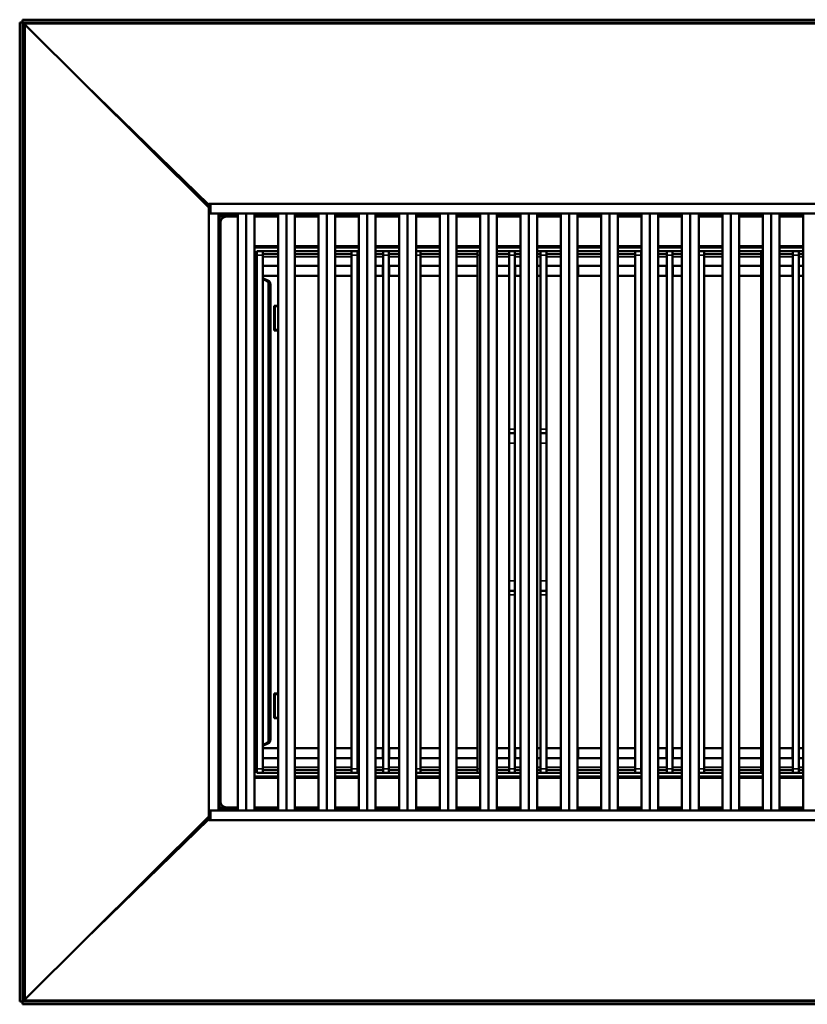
# Model space of a CAD drawing. Header units: millimetres. Extents: x 388 to 6088, y 821 to 3626.
# Tile 10 of 14: x 3323 to 3723, y 2407 to 2907. Entities that reach past the tile are written whole.
import ezdxf

# ---------------------------------------------------------------- set-up
doc = ezdxf.new("R2010")
doc.units = ezdxf.units.MM
doc.header["$LTSCALE"] = 15
doc.layers.add('Visible (ISO)', color=7, linetype='Continuous', lineweight=50)
doc.layers.add('Visible Narrow (ISO)', color=7, linetype='Continuous', lineweight=35)

msp = doc.modelspace()

# ---------------------------------------------------------------- linework, layer by layer
at = {"layer": 'Visible (ISO)'}
for p, q in [((3324.67, 2905.27), (3323.17, 2905.27)), ((3323.17, 2905.27), (3323.17, 2408.27)), ((3324.53, 2905.98), (3324.53, 2905.27)), ((3324.67, 2905.98), (3324.53, 2905.98)), ((3324.67, 2906.77), (3324.67, 2905.27)), ((4124.67, 2906.77), (3324.67, 2906.77)), ((3324.67, 2905.27), (3324.67, 2408.27)), ((3324.67, 2905.27), (4124.67, 2905.27)), ((3324.67, 2904.84), (4124.53, 2904.84)), ((3324.67, 2904.7), (3325.11, 2904.27)), ((3324.67, 2904.27), (3325.81, 2904.27)), ((3419.12, 2811.38), (3325.81, 2904.27)), ((3325.81, 2409.27), (3325.81, 2904.27)), ((3356.16, 2874.06), (3419.12, 2812.8)), ((3419.12, 2813.27), (3420.12, 2813.27)), ((3419.12, 2813.27), (3419.12, 2808.27)), ((3420.12, 2813.27), (4030.12, 2813.27)), ((3419.12, 2505.27), (3419.12, 2808.27)), ((3419.12, 2808.27), (3424.12, 2808.27)), ((3420.12, 2808.27), (4030.12, 2808.27)), ((3424.12, 2505.27), (3424.12, 2808.27)), ((3424.12, 2807.94), (3424.53, 2807.54)), ((3424.12, 2806.77), (3424.53, 2806.77)), ((3424.53, 2807.54), (3424.53, 2807.49)), ((3424.53, 2806.77), (3424.53, 2807.49)), ((3424.53, 2806.77), (3424.53, 2506.77)), ((3428.12, 2806.77), (3424.53, 2806.77)), ((3428.12, 2806.77), (3433.88, 2806.77)), ((3433.88, 2808.27), (3433.88, 2505.27)), ((3438.12, 2808.27), (3438.12, 2505.27)), ((3442.36, 2505.27), (3442.36, 2808.27)), ((3442.36, 2806.77), (3454.38, 2806.77)), ((3454.38, 2808.27), (3454.38, 2505.27)), ((3458.62, 2808.27), (3458.62, 2505.27)), ((3462.86, 2505.27), (3462.86, 2808.27)), ((3462.86, 2806.77), (3474.88, 2806.77)), ((3474.88, 2808.27), (3474.88, 2505.27)), ((3479.12, 2808.27), (3479.12, 2505.27)), ((3483.36, 2505.27), (3483.36, 2808.27)), ((3483.36, 2806.77), (3495.38, 2806.77)), ((3495.38, 2808.27), (3495.38, 2505.27)), ((3499.62, 2808.27), (3499.62, 2505.27)), ((3503.86, 2505.27), (3503.86, 2808.27)), ((3503.86, 2806.77), (3515.88, 2806.77)), ((3515.88, 2808.27), (3515.88, 2505.27)), ((3520.12, 2808.27), (3520.12, 2505.27)), ((3524.36, 2505.27), (3524.36, 2808.27)), ((3524.36, 2806.77), (3536.38, 2806.77)), ((3536.38, 2808.27), (3536.38, 2505.27)), ((3540.62, 2808.27), (3540.62, 2505.27)), ((3544.86, 2505.27), (3544.86, 2808.27)), ((3544.86, 2806.77), (3556.88, 2806.77)), ((3556.88, 2808.27), (3556.88, 2505.27)), ((3561.12, 2808.27), (3561.12, 2505.27)), ((3565.36, 2505.27), (3565.36, 2808.27)), ((3565.36, 2806.77), (3577.38, 2806.77)), ((3577.38, 2808.27), (3577.38, 2505.27)), ((3581.62, 2808.27), (3581.62, 2505.27)), ((3585.86, 2505.27), (3585.86, 2808.27)), ((3585.86, 2806.77), (3597.88, 2806.77)), ((3597.88, 2808.27), (3597.88, 2505.27)), ((3602.12, 2808.27), (3602.12, 2505.27)), ((3606.36, 2505.27), (3606.36, 2808.27)), ((3606.36, 2806.77), (3618.38, 2806.77)), ((3618.38, 2808.27), (3618.38, 2505.27)), ((3622.62, 2808.27), (3622.62, 2505.27)), ((3626.86, 2505.27), (3626.86, 2808.27)), ((3626.86, 2806.77), (3638.88, 2806.77)), ((3638.88, 2808.27), (3638.88, 2505.27)), ((3643.12, 2808.27), (3643.12, 2505.27)), ((3647.36, 2505.27), (3647.36, 2808.27)), ((3647.36, 2806.77), (3659.38, 2806.77)), ((3659.38, 2808.27), (3659.38, 2505.27)), ((3663.62, 2808.27), (3663.62, 2505.27)), ((3667.86, 2505.27), (3667.86, 2808.27)), ((3667.86, 2806.77), (3679.88, 2806.77)), ((3679.88, 2808.27), (3679.88, 2505.27)), ((3684.12, 2808.27), (3684.12, 2505.27)), ((3688.36, 2505.27), (3688.36, 2808.27)), ((3688.36, 2806.77), (3700.38, 2806.77)), ((3700.38, 2808.27), (3700.38, 2505.27)), ((3704.62, 2808.27), (3704.62, 2505.27)), ((3708.86, 2505.27), (3708.86, 2808.27)), ((3708.86, 2806.77), (3720.88, 2806.77)), ((3720.88, 2808.27), (3720.88, 2505.27)), ((3425.12, 2509.77), (3425.12, 2803.77)), ((3442.36, 2791.77), (3454.38, 2791.77)), ((3462.86, 2791.77), (3474.88, 2791.77)), ((3483.36, 2791.77), (3495.38, 2791.77)), ((3503.86, 2791.77), (3515.88, 2791.77)), ((3524.36, 2791.77), (3536.38, 2791.77)), ((3544.86, 2791.77), (3556.88, 2791.77)), ((3565.36, 2791.77), (3577.38, 2791.77)), ((3585.86, 2791.77), (3597.88, 2791.77)), ((3606.36, 2791.77), (3618.38, 2791.77)), ((3626.86, 2791.77), (3638.88, 2791.77)), ((3647.36, 2791.77), (3659.38, 2791.77)), ((3667.86, 2791.77), (3679.88, 2791.77)), ((3688.36, 2791.77), (3700.38, 2791.77)), ((3708.86, 2791.77), (3720.88, 2791.77)), ((3442.62, 2787.71), (3442.62, 2781.77)), ((3443.62, 2787.71), (3442.62, 2787.71)), ((3443.62, 2787.27), (3443.62, 2789.27)), ((3446.62, 2789.27), (3443.62, 2789.27)), ((3443.62, 2787.27), (3443.62, 2526.27)), ((3446.62, 2789.27), (3454.38, 2789.27)), ((3446.62, 2789.27), (3446.62, 2787.27)), ((3454.38, 2787.77), (3446.62, 2787.77)), ((3446.62, 2787.27), (3446.62, 2526.27)), ((3462.86, 2789.27), (3474.88, 2789.27)), ((3474.88, 2787.77), (3462.86, 2787.77)), ((3483.36, 2789.27), (3491.62, 2789.27)), ((3491.62, 2787.77), (3483.36, 2787.77)), ((3491.62, 2787.27), (3491.62, 2789.27)), ((3494.62, 2789.27), (3491.62, 2789.27)), ((3491.62, 2787.27), (3491.62, 2526.27)), ((3494.62, 2789.27), (3495.38, 2789.27)), ((3494.62, 2789.27), (3494.62, 2787.27)), ((3495.38, 2787.77), (3494.62, 2787.77)), ((3494.62, 2787.27), (3494.62, 2526.27)), ((3503.86, 2789.27), (3507.62, 2789.27)), ((3507.62, 2787.77), (3503.86, 2787.77)), ((3507.62, 2787.27), (3507.62, 2789.27)), ((3510.62, 2789.27), (3507.62, 2789.27)), ((3507.62, 2787.27), (3507.62, 2526.27)), ((3510.62, 2789.27), (3515.88, 2789.27)), ((3510.62, 2789.27), (3510.62, 2787.27)), ((3515.88, 2787.77), (3510.62, 2787.77)), ((3510.62, 2787.27), (3510.62, 2526.27)), ((3526.62, 2789.27), (3524.36, 2789.27)), ((3526.62, 2789.27), (3536.38, 2789.27)), ((3526.62, 2789.27), (3526.62, 2787.27)), ((3536.38, 2787.77), (3526.62, 2787.77)), ((3526.62, 2787.27), (3526.62, 2526.27)), ((3544.86, 2789.27), (3555.62, 2789.27)), ((3555.62, 2787.77), (3544.86, 2787.77)), ((3555.62, 2787.27), (3555.62, 2789.27)), ((3556.88, 2789.27), (3555.62, 2789.27)), ((3555.62, 2787.27), (3555.62, 2526.27)), ((3565.36, 2789.27), (3571.57, 2789.27)), ((3571.57, 2787.77), (3565.36, 2787.77)), ((3571.57, 2787.27), (3571.57, 2789.27)), ((3574.57, 2789.27), (3571.57, 2789.27)), ((3571.57, 2787.27), (3571.57, 2698.77)), ((3574.57, 2789.27), (3577.38, 2789.27)), ((3574.57, 2789.27), (3574.57, 2787.27)), ((3577.38, 2787.77), (3574.57, 2787.77)), ((3574.57, 2787.27), (3574.57, 2698.77)), ((3585.86, 2789.27), (3587.57, 2789.27)), ((3587.57, 2787.77), (3585.86, 2787.77)), ((3590.57, 2789.27), (3587.57, 2789.27)), ((3587.57, 2787.27), (3587.57, 2789.27)), ((3587.57, 2698.77), (3587.57, 2787.27)), ((3590.57, 2789.27), (3597.88, 2789.27)), ((3590.57, 2789.27), (3590.57, 2787.27)), ((3597.88, 2787.77), (3590.57, 2787.77)), ((3590.57, 2698.77), (3590.57, 2787.27)), ((3606.36, 2789.27), (3618.38, 2789.27)), ((3618.38, 2787.77), (3606.36, 2787.77)), ((3626.86, 2789.27), (3635.62, 2789.27)), ((3635.62, 2787.77), (3626.86, 2787.77)), ((3635.62, 2787.27), (3635.62, 2789.27)), ((3638.62, 2789.27), (3635.62, 2789.27)), ((3635.62, 2787.27), (3635.62, 2526.27)), ((3638.62, 2789.27), (3638.88, 2789.27)), ((3638.62, 2789.27), (3638.62, 2787.27)), ((3638.88, 2787.77), (3638.62, 2787.77)), ((3638.62, 2787.27), (3638.62, 2526.27)), ((3647.36, 2789.27), (3651.62, 2789.27)), ((3651.62, 2787.77), (3647.36, 2787.77)), ((3651.62, 2787.27), (3651.62, 2789.27)), ((3654.62, 2789.27), (3651.62, 2789.27)), ((3651.62, 2787.27), (3651.62, 2526.27)), ((3654.62, 2789.27), (3659.38, 2789.27)), ((3654.62, 2789.27), (3654.62, 2787.27)), ((3659.38, 2787.77), (3654.62, 2787.77)), ((3654.62, 2787.27), (3654.62, 2526.27)), ((3670.62, 2789.27), (3667.86, 2789.27)), ((3670.62, 2789.27), (3679.88, 2789.27)), ((3670.62, 2789.27), (3670.62, 2787.27)), ((3679.88, 2787.77), (3670.62, 2787.77)), ((3670.62, 2787.27), (3670.62, 2526.27)), ((3688.36, 2789.27), (3699.62, 2789.27)), ((3699.62, 2787.77), (3688.36, 2787.77)), ((3699.62, 2787.27), (3699.62, 2789.27)), ((3700.38, 2789.27), (3699.62, 2789.27)), ((3699.62, 2787.27), (3699.62, 2526.27)), ((3708.86, 2789.27), (3715.62, 2789.27)), ((3715.62, 2787.77), (3708.86, 2787.77)), ((3715.62, 2787.27), (3715.62, 2789.27)), ((3718.62, 2789.27), (3715.62, 2789.27)), ((3715.62, 2787.27), (3715.62, 2526.27)), ((3718.62, 2789.27), (3720.88, 2789.27)), ((3718.62, 2789.27), (3718.62, 2787.27)), ((3720.88, 2787.77), (3718.62, 2787.77)), ((3718.62, 2787.27), (3718.62, 2526.27)), ((3442.36, 2781.77), (3443.57, 2781.77)), ((3443.57, 2776.77), (3443.57, 2781.77)), ((3443.57, 2781.77), (3443.62, 2781.77)), ((3446.62, 2781.77), (3446.67, 2781.77)), ((3446.67, 2781.77), (3454.38, 2781.77)), ((3446.67, 2781.77), (3446.67, 2776.77)), ((3462.86, 2781.77), (3474.88, 2781.77)), ((3483.36, 2781.77), (3491.57, 2781.77)), ((3491.57, 2776.77), (3491.57, 2781.77)), ((3491.57, 2781.77), (3491.62, 2781.77)), ((3494.62, 2781.77), (3494.67, 2781.77)), ((3494.67, 2781.77), (3494.67, 2776.77)), ((3494.67, 2781.77), (3495.38, 2781.77)), ((3503.86, 2781.77), (3507.57, 2781.77)), ((3507.57, 2776.77), (3507.57, 2781.77)), ((3507.57, 2781.77), (3507.62, 2781.77)), ((3510.62, 2781.77), (3510.67, 2781.77)), ((3510.67, 2781.77), (3510.67, 2776.77)), ((3510.67, 2781.77), (3515.88, 2781.77)), ((3526.62, 2781.77), (3526.67, 2781.77)), ((3526.67, 2781.77), (3526.67, 2776.77)), ((3526.67, 2781.77), (3536.38, 2781.77)), ((3544.86, 2781.77), (3555.57, 2781.77)), ((3555.57, 2776.77), (3555.57, 2781.77)), ((3555.57, 2781.77), (3555.62, 2781.77)), ((3565.36, 2781.77), (3571.57, 2781.77)), ((3574.57, 2781.77), (3574.67, 2781.77)), ((3574.67, 2781.77), (3574.67, 2776.77)), ((3574.67, 2781.77), (3577.38, 2781.77)), ((3585.86, 2781.77), (3587.57, 2781.77)), ((3590.57, 2781.77), (3590.67, 2781.77)), ((3590.67, 2781.77), (3590.67, 2776.77)), ((3590.67, 2781.77), (3597.88, 2781.77)), ((3606.36, 2781.77), (3606.67, 2781.77)), ((3606.67, 2781.77), (3606.67, 2776.77)), ((3606.67, 2781.77), (3618.38, 2781.77)), ((3626.86, 2781.77), (3635.57, 2781.77)), ((3635.57, 2776.77), (3635.57, 2781.77)), ((3635.57, 2781.77), (3635.62, 2781.77)), ((3638.62, 2781.77), (3638.67, 2781.77)), ((3638.67, 2781.77), (3638.67, 2776.77)), ((3638.67, 2781.77), (3638.88, 2781.77)), ((3647.36, 2781.77), (3651.57, 2781.77)), ((3651.57, 2776.77), (3651.57, 2781.77)), ((3651.57, 2781.77), (3651.62, 2781.77)), ((3654.62, 2781.77), (3654.67, 2781.77)), ((3654.67, 2781.77), (3654.67, 2776.77)), ((3654.67, 2781.77), (3659.38, 2781.77)), ((3670.62, 2781.77), (3670.67, 2781.77)), ((3670.67, 2781.77), (3670.67, 2776.77)), ((3670.67, 2781.77), (3679.88, 2781.77)), ((3688.36, 2781.77), (3699.57, 2781.77)), ((3699.57, 2776.77), (3699.57, 2781.77)), ((3699.57, 2781.77), (3699.62, 2781.77)), ((3708.86, 2781.77), (3715.57, 2781.77)), ((3715.57, 2776.77), (3715.57, 2781.77)), ((3715.57, 2781.77), (3715.62, 2781.77)), ((3718.62, 2781.77), (3718.67, 2781.77)), ((3718.67, 2781.77), (3718.67, 2776.77)), ((3718.67, 2781.77), (3720.88, 2781.77)), ((3443.57, 2776.77), (3442.36, 2776.77)), ((3442.62, 2776.77), (3442.62, 2775.77)), ((3442.62, 2775.77), (3443.62, 2775.77)), ((3442.62, 2775.77), (3442.62, 2537.77)), ((3443.62, 2776.77), (3443.57, 2776.77)), ((3446.67, 2776.77), (3446.62, 2776.77)), ((3449.43, 2774.22), (3446.62, 2775.45)), ((3446.62, 2775.03), (3448.47, 2774.22)), ((3446.67, 2776.77), (3454.38, 2776.77)), ((3462.86, 2776.77), (3474.88, 2776.77)), ((3483.36, 2776.77), (3491.57, 2776.77)), ((3491.62, 2776.77), (3491.57, 2776.77)), ((3494.67, 2776.77), (3494.62, 2776.77)), ((3494.67, 2776.77), (3495.38, 2776.77)), ((3503.86, 2776.77), (3507.57, 2776.77)), ((3507.62, 2776.77), (3507.57, 2776.77)), ((3510.67, 2776.77), (3510.62, 2776.77)), ((3510.67, 2776.77), (3515.88, 2776.77)), ((3526.67, 2776.77), (3526.62, 2776.77)), ((3526.67, 2776.77), (3536.38, 2776.77)), ((3544.86, 2776.77), (3555.57, 2776.77)), ((3555.62, 2776.77), (3555.57, 2776.77)), ((3565.36, 2776.77), (3571.57, 2776.77)), ((3574.67, 2776.77), (3574.57, 2776.77)), ((3574.67, 2776.77), (3577.38, 2776.77)), ((3585.86, 2776.77), (3587.57, 2776.77)), ((3590.67, 2776.77), (3590.57, 2776.77)), ((3590.67, 2776.77), (3597.88, 2776.77)), ((3606.67, 2776.77), (3606.36, 2776.77)), ((3606.67, 2776.77), (3618.38, 2776.77)), ((3626.86, 2776.77), (3635.57, 2776.77)), ((3635.62, 2776.77), (3635.57, 2776.77)), ((3638.67, 2776.77), (3638.62, 2776.77)), ((3638.67, 2776.77), (3638.88, 2776.77)), ((3647.36, 2776.77), (3651.57, 2776.77)), ((3651.62, 2776.77), (3651.57, 2776.77)), ((3654.67, 2776.77), (3654.62, 2776.77)), ((3654.67, 2776.77), (3659.38, 2776.77)), ((3670.67, 2776.77), (3670.62, 2776.77)), ((3670.67, 2776.77), (3679.88, 2776.77)), ((3688.36, 2776.77), (3699.57, 2776.77)), ((3699.62, 2776.77), (3699.57, 2776.77)), ((3708.86, 2776.77), (3715.57, 2776.77)), ((3715.62, 2776.77), (3715.57, 2776.77)), ((3718.67, 2776.77), (3718.62, 2776.77)), ((3718.67, 2776.77), (3720.88, 2776.77)), ((3449.52, 2541.21), (3449.52, 2772.33)), ((3450.48, 2541.21), (3450.48, 2772.33)), ((3720.87, 2766.02), (3720.88, 2766.02)), ((3720.87, 2755.52), (3720.87, 2766.02)), ((3452.37, 2761.52), (3454.38, 2761.52)), ((3452.37, 2749.02), (3452.37, 2761.52)), ((3452.62, 2761.27), (3452.62, 2761.52)), ((3454.38, 2761.27), (3452.62, 2761.27)), ((3452.62, 2761.27), (3452.62, 2749.27)), ((3720.88, 2755.52), (3720.87, 2755.52)), ((3454.38, 2749.02), (3452.37, 2749.02)), ((3452.62, 2749.02), (3452.62, 2749.27)), ((3452.62, 2749.27), (3454.38, 2749.27)), ((3571.57, 2696.77), (3571.57, 2698.77)), ((3571.57, 2696.77), (3574.57, 2696.77)), ((3571.57, 2691.77), (3571.57, 2696.77)), ((3574.57, 2698.77), (3574.57, 2696.77)), ((3574.57, 2696.77), (3574.57, 2691.77)), ((3587.57, 2696.77), (3587.57, 2698.77)), ((3587.57, 2696.77), (3590.57, 2696.77)), ((3587.57, 2691.77), (3587.57, 2696.77)), ((3590.57, 2698.77), (3590.57, 2696.77)), ((3590.57, 2696.77), (3590.57, 2691.77)), ((3571.57, 2621.77), (3571.57, 2691.77)), ((3574.57, 2691.77), (3574.57, 2621.77)), ((3587.57, 2621.77), (3587.57, 2691.77)), ((3590.57, 2691.77), (3590.57, 2621.77)), ((3571.57, 2616.77), (3571.57, 2621.77)), ((3574.57, 2621.77), (3574.57, 2616.77)), ((3587.57, 2616.77), (3587.57, 2621.77)), ((3590.57, 2621.77), (3590.57, 2616.77)), ((3571.57, 2614.77), (3571.57, 2616.77)), ((3574.57, 2616.77), (3571.57, 2616.77)), ((3574.57, 2616.77), (3574.57, 2614.77)), ((3587.57, 2614.77), (3587.57, 2616.77)), ((3590.57, 2616.77), (3587.57, 2616.77)), ((3590.57, 2616.77), (3590.57, 2614.77)), ((3571.57, 2614.77), (3571.57, 2526.27)), ((3574.57, 2614.77), (3574.57, 2526.27)), ((3587.57, 2526.27), (3587.57, 2614.77)), ((3590.57, 2526.27), (3590.57, 2614.77)), ((3452.37, 2564.52), (3454.38, 2564.52)), ((3452.37, 2552.02), (3452.37, 2564.52)), ((3452.62, 2564.27), (3452.62, 2564.52)), ((3454.38, 2564.27), (3452.62, 2564.27)), ((3452.62, 2564.27), (3452.62, 2552.27)), ((3720.87, 2558.02), (3720.88, 2558.02)), ((3720.87, 2547.52), (3720.87, 2558.02)), ((3454.38, 2552.02), (3452.37, 2552.02)), ((3452.62, 2552.02), (3452.62, 2552.27)), ((3452.62, 2552.27), (3454.38, 2552.27)), ((3720.88, 2547.52), (3720.87, 2547.52)), ((3442.36, 2536.77), (3443.57, 2536.77)), ((3443.62, 2537.77), (3442.62, 2537.77)), ((3442.62, 2537.77), (3442.62, 2536.77)), ((3443.57, 2531.77), (3443.57, 2536.77)), ((3443.57, 2536.77), (3443.62, 2536.77)), ((3446.62, 2538.09), (3449.43, 2539.31)), ((3448.47, 2539.31), (3446.62, 2538.51)), ((3446.62, 2536.77), (3446.67, 2536.77)), ((3446.67, 2536.77), (3454.38, 2536.77)), ((3446.67, 2536.77), (3446.67, 2531.77)), ((3462.86, 2536.77), (3474.88, 2536.77)), ((3483.36, 2536.77), (3491.57, 2536.77)), ((3491.57, 2531.77), (3491.57, 2536.77)), ((3491.57, 2536.77), (3491.62, 2536.77)), ((3494.62, 2536.77), (3494.67, 2536.77)), ((3494.67, 2536.77), (3494.67, 2531.77)), ((3494.67, 2536.77), (3495.38, 2536.77)), ((3503.86, 2536.77), (3507.57, 2536.77)), ((3507.57, 2531.77), (3507.57, 2536.77)), ((3507.57, 2536.77), (3507.62, 2536.77)), ((3510.62, 2536.77), (3510.67, 2536.77)), ((3510.67, 2536.77), (3510.67, 2531.77)), ((3510.67, 2536.77), (3515.88, 2536.77)), ((3526.62, 2536.77), (3526.67, 2536.77)), ((3526.67, 2536.77), (3526.67, 2531.77)), ((3526.67, 2536.77), (3536.38, 2536.77)), ((3544.86, 2536.77), (3555.57, 2536.77)), ((3555.57, 2531.77), (3555.57, 2536.77)), ((3555.57, 2536.77), (3555.62, 2536.77)), ((3565.36, 2536.77), (3571.57, 2536.77)), ((3574.57, 2536.77), (3574.67, 2536.77)), ((3574.67, 2536.77), (3574.67, 2531.77)), ((3574.67, 2536.77), (3577.38, 2536.77)), ((3585.86, 2536.77), (3587.57, 2536.77)), ((3590.57, 2536.77), (3590.67, 2536.77)), ((3590.67, 2536.77), (3590.67, 2531.77)), ((3590.67, 2536.77), (3597.88, 2536.77)), ((3606.36, 2536.77), (3606.67, 2536.77)), ((3606.67, 2536.77), (3606.67, 2531.77)), ((3606.67, 2536.77), (3618.38, 2536.77)), ((3626.86, 2536.77), (3635.57, 2536.77)), ((3635.57, 2531.77), (3635.57, 2536.77)), ((3635.57, 2536.77), (3635.62, 2536.77)), ((3638.62, 2536.77), (3638.67, 2536.77)), ((3638.67, 2536.77), (3638.67, 2531.77)), ((3638.67, 2536.77), (3638.88, 2536.77)), ((3647.36, 2536.77), (3651.57, 2536.77)), ((3651.57, 2531.77), (3651.57, 2536.77)), ((3651.57, 2536.77), (3651.62, 2536.77)), ((3654.62, 2536.77), (3654.67, 2536.77)), ((3654.67, 2536.77), (3654.67, 2531.77)), ((3654.67, 2536.77), (3659.38, 2536.77)), ((3670.62, 2536.77), (3670.67, 2536.77)), ((3670.67, 2536.77), (3670.67, 2531.77)), ((3670.67, 2536.77), (3679.88, 2536.77)), ((3688.36, 2536.77), (3699.57, 2536.77)), ((3699.57, 2531.77), (3699.57, 2536.77)), ((3699.57, 2536.77), (3699.62, 2536.77)), ((3708.86, 2536.77), (3715.57, 2536.77)), ((3715.57, 2531.77), (3715.57, 2536.77)), ((3715.57, 2536.77), (3715.62, 2536.77)), ((3718.62, 2536.77), (3718.67, 2536.77)), ((3718.67, 2536.77), (3718.67, 2531.77)), ((3718.67, 2536.77), (3720.88, 2536.77)), ((3443.57, 2531.77), (3442.36, 2531.77)), ((3442.62, 2531.77), (3442.62, 2525.83)), ((3443.62, 2531.77), (3443.57, 2531.77)), ((3446.67, 2531.77), (3446.62, 2531.77)), ((3446.67, 2531.77), (3454.38, 2531.77)), ((3462.86, 2531.77), (3474.88, 2531.77)), ((3483.36, 2531.77), (3491.57, 2531.77)), ((3491.62, 2531.77), (3491.57, 2531.77)), ((3494.67, 2531.77), (3494.62, 2531.77)), ((3494.67, 2531.77), (3495.38, 2531.77)), ((3503.86, 2531.77), (3507.57, 2531.77)), ((3507.62, 2531.77), (3507.57, 2531.77)), ((3510.67, 2531.77), (3510.62, 2531.77)), ((3510.67, 2531.77), (3515.88, 2531.77)), ((3526.67, 2531.77), (3526.62, 2531.77)), ((3526.67, 2531.77), (3536.38, 2531.77)), ((3544.86, 2531.77), (3555.57, 2531.77)), ((3555.62, 2531.77), (3555.57, 2531.77)), ((3565.36, 2531.77), (3571.57, 2531.77)), ((3574.67, 2531.77), (3574.57, 2531.77)), ((3574.67, 2531.77), (3577.38, 2531.77)), ((3585.86, 2531.77), (3587.57, 2531.77)), ((3590.67, 2531.77), (3590.57, 2531.77)), ((3590.67, 2531.77), (3597.88, 2531.77)), ((3606.67, 2531.77), (3606.36, 2531.77)), ((3606.67, 2531.77), (3618.38, 2531.77)), ((3626.86, 2531.77), (3635.57, 2531.77)), ((3635.62, 2531.77), (3635.57, 2531.77)), ((3638.67, 2531.77), (3638.62, 2531.77)), ((3638.67, 2531.77), (3638.88, 2531.77)), ((3647.36, 2531.77), (3651.57, 2531.77)), ((3651.62, 2531.77), (3651.57, 2531.77)), ((3654.67, 2531.77), (3654.62, 2531.77)), ((3654.67, 2531.77), (3659.38, 2531.77)), ((3670.67, 2531.77), (3670.62, 2531.77)), ((3670.67, 2531.77), (3679.88, 2531.77)), ((3688.36, 2531.77), (3699.57, 2531.77)), ((3699.62, 2531.77), (3699.57, 2531.77)), ((3708.86, 2531.77), (3715.57, 2531.77)), ((3715.62, 2531.77), (3715.57, 2531.77)), ((3718.67, 2531.77), (3718.62, 2531.77)), ((3718.67, 2531.77), (3720.88, 2531.77)), ((3443.62, 2525.83), (3442.62, 2525.83)), ((3443.62, 2524.27), (3443.62, 2526.27)), ((3446.62, 2526.27), (3446.62, 2524.27)), ((3446.62, 2525.77), (3454.38, 2525.77)), ((3462.86, 2525.77), (3474.88, 2525.77)), ((3483.36, 2525.77), (3491.62, 2525.77)), ((3491.62, 2524.27), (3491.62, 2526.27)), ((3494.62, 2526.27), (3494.62, 2524.27)), ((3494.62, 2525.77), (3495.38, 2525.77)), ((3503.86, 2525.77), (3507.62, 2525.77)), ((3507.62, 2524.27), (3507.62, 2526.27)), ((3510.62, 2526.27), (3510.62, 2524.27)), ((3510.62, 2525.77), (3515.88, 2525.77)), ((3526.62, 2526.27), (3526.62, 2524.27)), ((3526.62, 2525.77), (3536.38, 2525.77)), ((3544.86, 2525.77), (3555.62, 2525.77)), ((3555.62, 2524.27), (3555.62, 2526.27)), ((3565.36, 2525.77), (3571.57, 2525.77)), ((3571.57, 2524.27), (3571.57, 2526.27)), ((3574.57, 2526.27), (3574.57, 2524.27)), ((3574.57, 2525.77), (3577.38, 2525.77)), ((3585.86, 2525.77), (3587.57, 2525.77)), ((3587.57, 2524.27), (3587.57, 2526.27)), ((3590.57, 2526.27), (3590.57, 2524.27)), ((3590.57, 2525.77), (3597.88, 2525.77)), ((3606.36, 2525.77), (3618.38, 2525.77)), ((3626.86, 2525.77), (3635.62, 2525.77)), ((3635.62, 2524.27), (3635.62, 2526.27)), ((3638.62, 2526.27), (3638.62, 2524.27)), ((3638.62, 2525.77), (3638.88, 2525.77)), ((3647.36, 2525.77), (3651.62, 2525.77)), ((3651.62, 2524.27), (3651.62, 2526.27)), ((3654.62, 2526.27), (3654.62, 2524.27)), ((3654.62, 2525.77), (3659.38, 2525.77)), ((3670.62, 2526.27), (3670.62, 2524.27)), ((3670.62, 2525.77), (3679.88, 2525.77)), ((3688.36, 2525.77), (3699.62, 2525.77)), ((3699.62, 2524.27), (3699.62, 2526.27)), ((3708.86, 2525.77), (3715.62, 2525.77)), ((3715.62, 2524.27), (3715.62, 2526.27)), ((3718.62, 2526.27), (3718.62, 2524.27)), ((3718.62, 2525.77), (3720.88, 2525.77)), ((3454.38, 2521.77), (3442.36, 2521.77)), ((3443.62, 2524.27), (3446.62, 2524.27)), ((3454.38, 2524.27), (3446.62, 2524.27)), ((3474.88, 2524.27), (3462.86, 2524.27)), ((3474.88, 2521.77), (3462.86, 2521.77)), ((3491.62, 2524.27), (3483.36, 2524.27)), ((3495.38, 2521.77), (3483.36, 2521.77)), ((3491.62, 2524.27), (3494.62, 2524.27)), ((3495.38, 2524.27), (3494.62, 2524.27)), ((3507.62, 2524.27), (3503.86, 2524.27)), ((3515.88, 2521.77), (3503.86, 2521.77)), ((3507.62, 2524.27), (3510.62, 2524.27)), ((3515.88, 2524.27), (3510.62, 2524.27)), ((3524.36, 2524.27), (3526.62, 2524.27)), ((3536.38, 2521.77), (3524.36, 2521.77)), ((3536.38, 2524.27), (3526.62, 2524.27)), ((3555.62, 2524.27), (3544.86, 2524.27)), ((3556.88, 2521.77), (3544.86, 2521.77)), ((3555.62, 2524.27), (3556.88, 2524.27)), ((3571.57, 2524.27), (3565.36, 2524.27)), ((3577.38, 2521.77), (3565.36, 2521.77)), ((3571.57, 2524.27), (3574.57, 2524.27)), ((3577.38, 2524.27), (3574.57, 2524.27)), ((3587.57, 2524.27), (3585.86, 2524.27)), ((3597.88, 2521.77), (3585.86, 2521.77)), ((3587.57, 2524.27), (3590.57, 2524.27)), ((3597.88, 2524.27), (3590.57, 2524.27)), ((3618.38, 2524.27), (3606.36, 2524.27)), ((3618.38, 2521.77), (3606.36, 2521.77)), ((3635.62, 2524.27), (3626.86, 2524.27)), ((3638.88, 2521.77), (3626.86, 2521.77)), ((3635.62, 2524.27), (3638.62, 2524.27)), ((3638.88, 2524.27), (3638.62, 2524.27)), ((3651.62, 2524.27), (3647.36, 2524.27)), ((3659.38, 2521.77), (3647.36, 2521.77)), ((3651.62, 2524.27), (3654.62, 2524.27)), ((3659.38, 2524.27), (3654.62, 2524.27)), ((3667.86, 2524.27), (3670.62, 2524.27)), ((3679.88, 2521.77), (3667.86, 2521.77)), ((3679.88, 2524.27), (3670.62, 2524.27)), ((3699.62, 2524.27), (3688.36, 2524.27)), ((3700.38, 2521.77), (3688.36, 2521.77)), ((3699.62, 2524.27), (3700.38, 2524.27)), ((3715.62, 2524.27), (3708.86, 2524.27)), ((3720.88, 2521.77), (3708.86, 2521.77)), ((3715.62, 2524.27), (3718.62, 2524.27)), ((3720.88, 2524.27), (3718.62, 2524.27)), ((3419.12, 2505.27), (3419.12, 2500.27)), ((3419.12, 2505.27), (3424.12, 2505.27)), ((3420.12, 2505.27), (4030.12, 2505.27)), ((3424.53, 2506.77), (3424.12, 2506.77)), ((3424.53, 2506), (3424.12, 2505.6)), ((3424.53, 2506.05), (3424.53, 2506.77)), ((3424.53, 2506.77), (3428.12, 2506.77)), ((3424.53, 2506.05), (3424.53, 2506)), ((3433.88, 2506.77), (3428.12, 2506.77)), ((3454.38, 2506.77), (3442.36, 2506.77)), ((3474.88, 2506.77), (3462.86, 2506.77)), ((3495.38, 2506.77), (3483.36, 2506.77)), ((3515.88, 2506.77), (3503.86, 2506.77)), ((3536.38, 2506.77), (3524.36, 2506.77)), ((3556.88, 2506.77), (3544.86, 2506.77)), ((3577.38, 2506.77), (3565.36, 2506.77)), ((3597.88, 2506.77), (3585.86, 2506.77)), ((3618.38, 2506.77), (3606.36, 2506.77)), ((3638.88, 2506.77), (3626.86, 2506.77)), ((3659.38, 2506.77), (3647.36, 2506.77)), ((3679.88, 2506.77), (3667.86, 2506.77)), ((3700.38, 2506.77), (3688.36, 2506.77)), ((3720.88, 2506.77), (3708.86, 2506.77)), ((3325.81, 2409.27), (3419.12, 2502.15)), ((3419.12, 2500.74), (3356.16, 2439.47)), ((3420.12, 2500.27), (3419.12, 2500.27)), ((3420.12, 2500.27), (4030.12, 2500.27)), ((3324.67, 2408.27), (3323.17, 2408.27)), ((3324.53, 2407.56), (3324.53, 2408.27)), ((3324.53, 2407.56), (3324.67, 2407.56)), ((3324.67, 2409.27), (3325.81, 2409.27)), ((3325.11, 2409.27), (3324.67, 2408.84)), ((4124.53, 2408.7), (3324.67, 2408.7)), ((3324.67, 2408.27), (3324.67, 2406.77)), ((3324.67, 2408.27), (4124.67, 2408.27)), ((3324.67, 2406.77), (4124.67, 2406.77))]:
    msp.add_line(p, q, dxfattribs=at)
for centre, radius, start, end in [((3359.67, 2845.7), 20, 72.4017, 73.3399), ((3359.67, 2845.7), 20, 16.9212, 19.1687), ((3428.12, 2803.77), 3, 90, 180), ((3428.12, 2509.77), 3, 180, 270), ((3359.67, 2467.7), 20, 341.4987, 343.7051), ((3359.67, 2467.7), 20, 286.0337, 286.9309)]:
    msp.add_arc(centre, radius, start, end, dxfattribs=at)
for centre, major_axis, start_param, end_param in [((3447.98, 2772.33), (0, 2), 4.712389, 5.961435), ((3448.95, 2772.33), (0, 2), 4.712389, 5.961435), ((3447.98, 2541.21), (0, -2), 0.321751, 1.570796), ((3448.95, 2541.21), (0, -2), 0.321751, 1.570796)]:
    msp.add_ellipse(centre, major_axis=major_axis, ratio=0.766044, start_param=start_param, end_param=end_param, dxfattribs=at)
for points in [[(3324.82, 2904.55), (3324.78, 2904.46), (3324.74, 2904.36), (3324.7, 2904.27)], [(3324.7, 2409.27), (3324.74, 2409.17), (3324.78, 2409.08), (3324.82, 2408.99)]]:
    msp.add_open_spline(points, degree=3, dxfattribs=at)
at = {"layer": 'Visible Narrow (ISO)'}
for p, q in [((3420.12, 2808.27), (3420.12, 2813.27)), ((3433.88, 2807.49), (3424.53, 2807.49)), ((3454.38, 2807.49), (3442.36, 2807.49)), ((3474.88, 2807.49), (3462.86, 2807.49)), ((3495.38, 2807.49), (3483.36, 2807.49)), ((3515.88, 2807.49), (3503.86, 2807.49)), ((3536.38, 2807.49), (3524.36, 2807.49)), ((3556.88, 2807.49), (3544.86, 2807.49)), ((3577.38, 2807.49), (3565.36, 2807.49)), ((3597.88, 2807.49), (3585.86, 2807.49)), ((3618.38, 2807.49), (3606.36, 2807.49)), ((3638.88, 2807.49), (3626.86, 2807.49)), ((3659.38, 2807.49), (3647.36, 2807.49)), ((3679.88, 2807.49), (3667.86, 2807.49)), ((3700.38, 2807.49), (3688.36, 2807.49)), ((3720.88, 2807.49), (3708.86, 2807.49)), ((3454.38, 2790.97), (3442.36, 2790.97)), ((3474.88, 2790.97), (3462.86, 2790.97)), ((3495.38, 2790.97), (3483.36, 2790.97)), ((3515.88, 2790.97), (3503.86, 2790.97)), ((3536.38, 2790.97), (3524.36, 2790.97)), ((3556.88, 2790.97), (3544.86, 2790.97)), ((3577.38, 2790.97), (3565.36, 2790.97)), ((3597.88, 2790.97), (3585.86, 2790.97)), ((3618.38, 2790.97), (3606.36, 2790.97)), ((3638.88, 2790.97), (3626.86, 2790.97)), ((3659.38, 2790.97), (3647.36, 2790.97)), ((3679.88, 2790.97), (3667.86, 2790.97)), ((3700.38, 2790.97), (3688.36, 2790.97)), ((3720.88, 2790.97), (3708.86, 2790.97)), ((3443.62, 2787.27), (3446.62, 2787.27)), ((3454.38, 2786.27), (3446.62, 2786.27)), ((3474.88, 2786.27), (3462.86, 2786.27)), ((3491.62, 2786.27), (3483.36, 2786.27)), ((3491.62, 2787.27), (3494.62, 2787.27)), ((3495.38, 2786.27), (3494.62, 2786.27)), ((3507.62, 2786.27), (3503.86, 2786.27)), ((3507.62, 2787.27), (3510.62, 2787.27)), ((3515.88, 2786.27), (3510.62, 2786.27)), ((3524.36, 2787.27), (3526.62, 2787.27)), ((3536.38, 2786.27), (3526.62, 2786.27)), ((3555.62, 2786.27), (3544.86, 2786.27)), ((3555.62, 2787.27), (3556.88, 2787.27)), ((3571.57, 2786.27), (3565.36, 2786.27)), ((3571.57, 2787.27), (3574.57, 2787.27)), ((3577.38, 2786.27), (3574.57, 2786.27)), ((3587.57, 2786.27), (3585.86, 2786.27)), ((3587.57, 2787.27), (3590.57, 2787.27)), ((3597.88, 2786.27), (3590.57, 2786.27)), ((3618.38, 2786.27), (3606.36, 2786.27)), ((3635.62, 2786.27), (3626.86, 2786.27)), ((3635.62, 2787.27), (3638.62, 2787.27)), ((3638.88, 2786.27), (3638.62, 2786.27)), ((3651.62, 2786.27), (3647.36, 2786.27)), ((3651.62, 2787.27), (3654.62, 2787.27)), ((3659.38, 2786.27), (3654.62, 2786.27)), ((3667.86, 2787.27), (3670.62, 2787.27)), ((3679.88, 2786.27), (3670.62, 2786.27)), ((3699.62, 2786.27), (3688.36, 2786.27)), ((3699.62, 2787.27), (3700.38, 2787.27)), ((3715.62, 2786.27), (3708.86, 2786.27)), ((3715.62, 2787.27), (3718.62, 2787.27)), ((3720.88, 2786.27), (3718.62, 2786.27)), ((3449.43, 2774.22), (3448.47, 2774.22)), ((3449.52, 2772.33), (3450.48, 2772.33)), ((3574.57, 2698.77), (3571.57, 2698.77)), ((3590.57, 2698.77), (3587.57, 2698.77)), ((3571.57, 2691.77), (3574.57, 2691.77)), ((3590.57, 2691.77), (3587.57, 2691.77)), ((3571.57, 2621.77), (3574.57, 2621.77)), ((3590.57, 2621.77), (3587.57, 2621.77)), ((3571.57, 2614.77), (3574.57, 2614.77)), ((3587.57, 2614.77), (3590.57, 2614.77)), ((3450.48, 2541.21), (3449.52, 2541.21)), ((3448.47, 2539.31), (3449.43, 2539.31)), ((3446.62, 2526.27), (3443.62, 2526.27)), ((3446.62, 2527.27), (3454.38, 2527.27)), ((3462.86, 2527.27), (3474.88, 2527.27)), ((3483.36, 2527.27), (3491.62, 2527.27)), ((3494.62, 2526.27), (3491.62, 2526.27)), ((3494.62, 2527.27), (3495.38, 2527.27)), ((3503.86, 2527.27), (3507.62, 2527.27)), ((3510.62, 2526.27), (3507.62, 2526.27)), ((3510.62, 2527.27), (3515.88, 2527.27)), ((3526.62, 2526.27), (3524.36, 2526.27)), ((3526.62, 2527.27), (3536.38, 2527.27)), ((3544.86, 2527.27), (3555.62, 2527.27)), ((3556.88, 2526.27), (3555.62, 2526.27)), ((3565.36, 2527.27), (3571.57, 2527.27)), ((3574.57, 2526.27), (3571.57, 2526.27)), ((3574.57, 2527.27), (3577.38, 2527.27)), ((3585.86, 2527.27), (3587.57, 2527.27)), ((3590.57, 2526.27), (3587.57, 2526.27)), ((3590.57, 2527.27), (3597.88, 2527.27)), ((3606.36, 2527.27), (3618.38, 2527.27)), ((3626.86, 2527.27), (3635.62, 2527.27)), ((3638.62, 2526.27), (3635.62, 2526.27)), ((3638.62, 2527.27), (3638.88, 2527.27)), ((3647.36, 2527.27), (3651.62, 2527.27)), ((3654.62, 2526.27), (3651.62, 2526.27)), ((3654.62, 2527.27), (3659.38, 2527.27)), ((3670.62, 2526.27), (3667.86, 2526.27)), ((3670.62, 2527.27), (3679.88, 2527.27)), ((3688.36, 2527.27), (3699.62, 2527.27)), ((3700.38, 2526.27), (3699.62, 2526.27)), ((3708.86, 2527.27), (3715.62, 2527.27)), ((3718.62, 2526.27), (3715.62, 2526.27)), ((3718.62, 2527.27), (3720.88, 2527.27)), ((3442.36, 2522.57), (3454.38, 2522.57)), ((3462.86, 2522.57), (3474.88, 2522.57)), ((3483.36, 2522.57), (3495.38, 2522.57)), ((3503.86, 2522.57), (3515.88, 2522.57)), ((3524.36, 2522.57), (3536.38, 2522.57)), ((3544.86, 2522.57), (3556.88, 2522.57)), ((3565.36, 2522.57), (3577.38, 2522.57)), ((3585.86, 2522.57), (3597.88, 2522.57)), ((3606.36, 2522.57), (3618.38, 2522.57)), ((3626.86, 2522.57), (3638.88, 2522.57)), ((3647.36, 2522.57), (3659.38, 2522.57)), ((3667.86, 2522.57), (3679.88, 2522.57)), ((3688.36, 2522.57), (3700.38, 2522.57)), ((3708.86, 2522.57), (3720.88, 2522.57)), ((3420.12, 2500.27), (3420.12, 2505.27)), ((3424.53, 2506.05), (3433.88, 2506.05)), ((3442.36, 2506.05), (3454.38, 2506.05)), ((3462.86, 2506.05), (3474.88, 2506.05)), ((3483.36, 2506.05), (3495.38, 2506.05)), ((3503.86, 2506.05), (3515.88, 2506.05)), ((3524.36, 2506.05), (3536.38, 2506.05)), ((3544.86, 2506.05), (3556.88, 2506.05)), ((3565.36, 2506.05), (3577.38, 2506.05)), ((3585.86, 2506.05), (3597.88, 2506.05)), ((3606.36, 2506.05), (3618.38, 2506.05)), ((3626.86, 2506.05), (3638.88, 2506.05)), ((3647.36, 2506.05), (3659.38, 2506.05)), ((3667.86, 2506.05), (3679.88, 2506.05)), ((3688.36, 2506.05), (3700.38, 2506.05)), ((3708.86, 2506.05), (3720.88, 2506.05))]:
    msp.add_line(p, q, dxfattribs=at)

doc.saveas('drawing.dxf')
